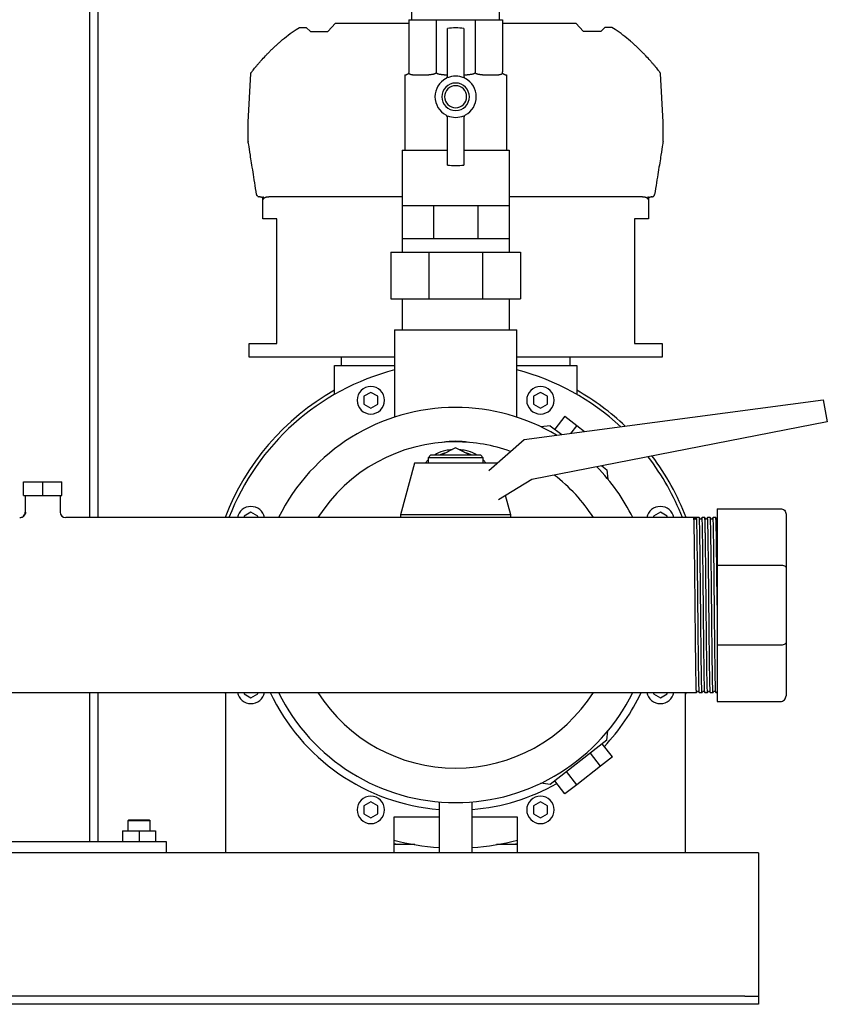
# Model space of a CAD drawing. Header units: millimetres. Extents: x 13 to 1875, y 9 to 959.
# Tile 4 of 6: x 1536 to 1830, y 9 to 367. Entities that reach past the tile are written whole.
import ezdxf

# ---------------------------------------------------------------- set-up
doc = ezdxf.new("R2010")
doc.units = ezdxf.units.MM

msp = doc.modelspace()

# ---------------------------------------------------------------- linework, layer by layer
at = {"color": 7, "linetype": 'Continuous', "lineweight": 25}
for p, q in [((1561.82, 398.56), (1561.82, 185.71)), ((1564.82, 398.56), (1564.82, 185.71)), ((1678.94, 366.56), (1678.94, 398.56)), ((1710.69, 366.56), (1710.69, 398.56)), ((1648.34, 362.25), (1651.14, 365.26)), ((1651.14, 365.26), (1677.82, 365.26)), ((1677.82, 366.56), (1687.78, 366.56)), ((1677.82, 366.56), (1677.82, 347.56)), ((1687.78, 366.56), (1701.86, 366.56)), ((1687.78, 366.56), (1687.78, 347.56)), ((1701.86, 366.56), (1701.86, 347.56)), ((1701.86, 366.56), (1711.82, 366.56)), ((1711.82, 366.56), (1711.82, 347.56)), ((1711.82, 365.26), (1738.49, 365.26)), ((1741.3, 362.25), (1738.49, 365.26)), ((1636.85, 363.03), (1638.09, 363.71)), ((1638.09, 363.71), (1640.58, 363.71)), ((1640.58, 363.71), (1642.06, 362.25)), ((1642.06, 362.25), (1648.34, 362.25)), ((1691.82, 345.43), (1691.82, 363.37)), ((1697.82, 363.37), (1697.82, 345.43)), ((1747.58, 362.25), (1741.3, 362.25)), ((1749.06, 363.71), (1747.58, 362.25)), ((1751.55, 363.71), (1749.06, 363.71)), ((1752.79, 363.03), (1751.55, 363.71)), ((1619.44, 329.38), (1620.37, 347.06)), ((1770.2, 329.38), (1769.27, 347.06)), ((1676.34, 346.56), (1676.34, 319.13)), ((1676.34, 346.56), (1676.82, 346.56)), ((1679.15, 346.56), (1685.03, 346.56)), ((1690.66, 346.56), (1691.82, 346.56)), ((1697.82, 346.56), (1698.98, 346.56)), ((1704.6, 346.56), (1710.49, 346.56)), ((1712.82, 346.56), (1713.29, 346.56)), ((1713.29, 346.56), (1713.29, 319.13)), ((1619.45, 322.47), (1619.44, 329.33)), ((1691.82, 313.74), (1691.82, 331.68)), ((1697.82, 331.68), (1697.82, 313.74)), ((1770.19, 322.47), (1770.2, 329.33)), ((1675.34, 319.13), (1675.34, 299.13)), ((1675.34, 319.13), (1691.82, 319.13)), ((1697.82, 319.13), (1714.29, 319.13)), ((1714.29, 319.13), (1714.29, 299.13)), ((1623.82, 302.26), (1623.51, 302.26)), ((1624.82, 294.26), (1624.82, 302.26)), ((1624.82, 302.26), (1624.99, 302.26)), ((1631.32, 302.26), (1626.95, 302.26)), ((1675.34, 302.26), (1631.32, 302.26)), ((1758.32, 302.26), (1714.29, 302.26)), ((1762.68, 302.26), (1758.32, 302.26)), ((1764.65, 302.26), (1764.82, 302.26)), ((1764.82, 302.26), (1764.82, 294.26)), ((1766.13, 302.26), (1765.82, 302.26)), ((1675.34, 299.13), (1675.34, 287.13)), ((1675.34, 299.13), (1681.05, 299.13)), ((1681.05, 299.13), (1686.75, 299.13)), ((1686.75, 299.13), (1686.75, 287.13)), ((1686.75, 299.13), (1694.82, 299.13)), ((1694.82, 299.13), (1702.89, 299.13)), ((1702.89, 299.13), (1702.89, 287.13)), ((1702.89, 299.13), (1708.59, 299.13)), ((1708.59, 299.13), (1714.29, 299.13)), ((1714.29, 299.13), (1714.29, 287.13)), ((1629.82, 294.26), (1624.82, 294.26)), ((1629.82, 248.96), (1629.82, 294.26)), ((1764.82, 294.26), (1759.82, 294.26)), ((1759.82, 294.26), (1759.82, 248.96)), ((1675.34, 287.13), (1675.34, 282.13)), ((1675.34, 287.13), (1681.05, 287.13)), ((1681.05, 287.13), (1686.75, 287.13)), ((1686.75, 287.13), (1694.82, 287.13)), ((1694.82, 287.13), (1702.89, 287.13)), ((1702.89, 287.13), (1708.59, 287.13)), ((1708.59, 287.13), (1714.29, 287.13)), ((1714.29, 287.13), (1714.29, 282.13)), ((1671.32, 282.13), (1671.32, 265.13)), ((1671.32, 282.13), (1685.09, 282.13)), ((1685.09, 282.13), (1685.09, 265.13)), ((1685.09, 282.13), (1704.55, 282.13)), ((1704.55, 282.13), (1704.55, 265.13)), ((1704.55, 282.13), (1718.32, 282.13)), ((1718.32, 282.13), (1718.32, 265.13)), ((1671.32, 265.13), (1685.09, 265.13)), ((1675.34, 265.13), (1675.34, 253.96)), ((1685.09, 265.13), (1704.55, 265.13)), ((1704.55, 265.13), (1718.32, 265.13)), ((1714.29, 265.13), (1714.29, 253.96)), ((1672.57, 253.96), (1672.57, 222.17)), ((1672.57, 253.96), (1694.82, 253.96)), ((1694.82, 253.96), (1717.07, 253.96)), ((1717.07, 222.17), (1717.07, 253.96)), ((1619.82, 243.96), (1619.82, 248.96)), ((1619.82, 248.96), (1629.82, 248.96)), ((1759.82, 248.96), (1769.82, 248.96)), ((1769.82, 248.96), (1769.82, 243.96)), ((1672.57, 243.96), (1619.82, 243.96)), ((1653.32, 240.96), (1653.32, 243.96)), ((1769.82, 243.96), (1717.07, 243.96)), ((1736.32, 243.96), (1736.32, 240.96)), ((1650.82, 230.45), (1650.82, 240.96)), ((1650.82, 240.96), (1653.82, 240.96)), ((1653.82, 240.96), (1672.57, 240.96)), ((1717.07, 240.96), (1735.82, 240.96)), ((1735.82, 240.96), (1738.82, 240.96)), ((1738.82, 240.96), (1738.82, 230.45)), ((1664.01, 231.21), (1661.51, 229.77)), ((1661.51, 229.77), (1661.51, 226.88)), ((1666.51, 229.77), (1664.01, 231.21)), ((1666.51, 226.88), (1666.51, 229.77)), ((1725.63, 231.21), (1723.13, 229.77)), ((1723.13, 229.77), (1723.13, 226.88)), ((1728.13, 229.77), (1725.63, 231.21)), ((1728.13, 226.88), (1728.13, 229.77)), ((1661.51, 226.88), (1664.01, 225.44)), ((1664.01, 225.44), (1666.51, 226.88)), ((1719.65, 214.05), (1828.26, 228.46)), ((1723.13, 226.88), (1725.63, 225.44)), ((1725.63, 225.44), (1728.13, 226.88)), ((1828.26, 228.46), (1829.82, 220.46)), ((1734.5, 222.57), (1730.81, 217.84)), ((1734.5, 222.57), (1738.83, 219.19)), ((1829.82, 220.46), (1722.46, 199.59)), ((1729.21, 219.09), (1725.8, 218.67)), ((1729.21, 219.09), (1733.34, 215.86)), ((1738.83, 219.19), (1736.56, 216.29)), ((1738.83, 219.19), (1741.67, 216.97)), ((1694.82, 211.05), (1689.83, 208.46)), ((1699.81, 208.46), (1694.82, 211.05)), ((1706.93, 202.81), (1719.65, 214.05)), ((1685.82, 208.46), (1684.82, 207.46)), ((1684.82, 207.46), (1684.82, 205.46)), ((1694.82, 207.46), (1684.82, 207.46)), ((1685.82, 208.46), (1694.82, 208.46)), ((1694.82, 208.46), (1703.82, 208.46)), ((1704.82, 207.46), (1694.82, 207.46)), ((1704.82, 207.46), (1703.82, 208.46)), ((1704.82, 205.46), (1704.82, 207.46)), ((1679.82, 205.46), (1674.82, 186.71)), ((1694.82, 205.46), (1679.82, 205.46)), ((1684.82, 206.72), (1683.73, 205.46)), ((1709.82, 205.46), (1694.82, 205.46)), ((1705.9, 205.46), (1704.82, 206.72)), ((1709.82, 205.46), (1709.82, 205.46)), ((1747.86, 204.52), (1749.7, 203.08)), ((1748.32, 204.61), (1748.1, 204.33)), ((1749.7, 203.08), (1750.12, 199.67)), ((1537.82, 193.71), (1537.82, 198.71)), ((1537.82, 198.71), (1544.82, 198.71)), ((1544.82, 193.71), (1544.82, 198.71)), ((1544.82, 198.71), (1551.82, 198.71)), ((1551.82, 193.71), (1551.82, 198.71)), ((1722.46, 199.59), (1710.42, 192.22)), ((1537.82, 193.71), (1544.82, 193.71)), ((1538.47, 193.71), (1538.47, 187.71)), ((1544.82, 193.71), (1551.82, 193.71)), ((1551.17, 193.71), (1551.17, 187.71)), ((1714.82, 186.71), (1712.94, 193.76)), ((1538.47, 187.71), (1538.59, 187.67)), ((1620.45, 187.65), (1617.95, 186.2)), ((1617.95, 186.2), (1617.95, 185.71)), ((1622.95, 186.2), (1620.45, 187.65)), ((1622.95, 185.71), (1622.95, 186.2)), ((1674.82, 186.71), (1674.82, 185.71)), ((1694.82, 186.71), (1674.82, 186.71)), ((1714.82, 186.71), (1694.82, 186.71)), ((1714.82, 185.71), (1714.82, 186.71)), ((1769.19, 187.65), (1766.69, 186.2)), ((1766.69, 186.2), (1766.69, 185.71)), ((1771.69, 186.2), (1769.19, 187.65)), ((1771.69, 185.71), (1771.69, 186.2)), ((1789.82, 188.96), (1812.82, 188.96)), ((1789.82, 188.96), (1789.82, 168.45)), ((1814.82, 186.96), (1814.82, 167.62)), ((1781.32, 185.71), (1553.17, 185.71)), ((1782.32, 185.71), (1781.32, 185.71)), ((1781.66, 185.26), (1781.66, 185.26)), ((1781.98, 185.26), (1782.32, 185.71)), ((1783.32, 185.71), (1782.32, 185.71)), ((1785.32, 185.71), (1784.32, 185.7)), ((1787.32, 185.71), (1786.32, 185.7)), ((1789.32, 185.71), (1788.32, 185.7)), ((1789.82, 168.45), (1812.82, 168.45)), ((1789.82, 168.45), (1789.82, 139.46)), ((1814.82, 167.62), (1814.82, 140.29)), ((1814.82, 140.29), (1814.82, 120.96)), ((1789.82, 139.46), (1812.82, 139.46)), ((1789.82, 139.46), (1789.82, 118.96)), ((1307.32, 122.21), (1782.32, 122.21)), ((1561.82, 122.21), (1561.82, 67.96)), ((1564.82, 122.21), (1564.82, 67.96)), ((1611.32, 121.6), (1611.09, 122.21)), ((1611.32, 63.96), (1611.32, 122.21)), ((1617.95, 122.21), (1617.95, 121.71)), ((1617.95, 121.71), (1620.45, 120.26)), ((1620.45, 120.26), (1622.95, 121.71)), ((1622.95, 121.71), (1622.95, 122.21)), ((1766.69, 122.21), (1766.69, 121.71)), ((1766.69, 121.71), (1769.19, 120.26)), ((1769.19, 120.26), (1771.69, 121.71)), ((1771.69, 121.71), (1771.69, 122.21)), ((1778.55, 122.21), (1778.32, 121.6)), ((1778.32, 63.96), (1778.32, 122.21)), ((1783.32, 122.21), (1784.32, 122.21)), ((1785.32, 122.21), (1786.32, 122.21)), ((1787.32, 122.21), (1788.32, 122.21)), ((1789.32, 122.21), (1789.82, 122.21)), ((1789.82, 118.96), (1812.82, 118.96)), ((1749.7, 104.83), (1750.12, 108.24)), ((1749.7, 104.83), (1729.21, 88.82)), ((1747.47, 95.47), (1743.78, 100.2)), ((1751.79, 98.85), (1748.1, 103.58)), ((1751.79, 98.85), (1747.47, 95.47)), ((1738.83, 88.72), (1735.13, 93.45)), ((1747.47, 95.47), (1738.83, 88.72)), ((1734.5, 85.34), (1730.81, 90.07)), ((1729.21, 88.82), (1725.8, 89.24)), ((1738.83, 88.72), (1734.5, 85.34)), ((1664.01, 82.47), (1661.51, 81.03)), ((1666.51, 81.03), (1664.01, 82.47)), ((1688.82, 82.46), (1688.82, 63.96)), ((1700.82, 63.96), (1700.82, 82.46)), ((1725.63, 82.47), (1723.13, 81.03)), ((1728.13, 81.03), (1725.63, 82.47)), ((1661.51, 81.03), (1661.51, 78.14)), ((1666.51, 78.14), (1666.51, 81.03)), ((1723.13, 81.03), (1723.13, 78.14)), ((1728.13, 78.14), (1728.13, 81.03)), ((1576.12, 75.96), (1575.82, 75.66)), ((1575.82, 71.96), (1575.82, 75.66)), ((1575.82, 75.66), (1583.82, 75.66)), ((1576.12, 75.96), (1583.52, 75.96)), ((1583.52, 75.96), (1583.82, 75.66)), ((1583.82, 71.96), (1583.82, 75.66)), ((1661.51, 78.14), (1664.01, 76.7)), ((1664.01, 76.7), (1666.51, 78.14)), ((1672.32, 76.96), (1672.32, 63.96)), ((1688.82, 76.96), (1672.32, 76.96)), ((1717.32, 76.96), (1700.82, 76.96)), ((1717.32, 63.96), (1717.32, 76.96)), ((1723.13, 78.14), (1725.63, 76.7)), ((1725.63, 76.7), (1728.13, 78.14)), ((1573.82, 71.96), (1573.82, 67.96)), ((1573.82, 71.96), (1579.82, 71.96)), ((1579.82, 71.96), (1579.82, 67.96)), ((1579.82, 71.96), (1585.82, 71.96)), ((1585.82, 71.96), (1585.82, 67.96)), ((1589.82, 67.96), (1499.82, 67.96)), ((1589.82, 63.96), (1589.82, 67.96)), ((1680.02, 66.96), (1672.32, 66.96)), ((1717.32, 66.96), (1709.62, 66.96)), ((1611.32, 63.96), (1478.32, 63.96)), ((1672.32, 63.96), (1611.32, 63.96)), ((1688.82, 63.96), (1672.32, 63.96)), ((1694.82, 63.96), (1688.82, 63.96)), ((1700.82, 63.96), (1694.82, 63.96)), ((1717.32, 63.96), (1700.82, 63.96)), ((1778.32, 63.96), (1717.32, 63.96)), ((1804.82, 63.96), (1778.32, 63.96)), ((1804.82, 63.96), (1804.82, 58.96)), ((1804.82, 58.96), (1804.82, 13.96)), ((1799.82, 11.96), (1289.82, 11.96)), ((1799.82, 11.96), (1804.82, 11.96)), ((1804.82, 13.96), (1804.82, 11.96)), ((1804.82, 11.96), (1804.82, 8.96)), ((1799.82, 8.96), (1289.82, 8.96)), ((1804.82, 8.96), (1799.82, 8.96))]:
    msp.add_line(p, q, dxfattribs=at)
at = {"color": 7, "linetype": 'Continuous', "lineweight": 25, "flags": 128}
for points in [[(1624.99, 301.26), (1624.99, 301.82), (1624.99, 302.26)], [(1764.65, 302.26), (1764.65, 301.7), (1764.64, 301.26)], [(1688.91, 208.46), (1690.54, 209.11), (1691.73, 209.44)], [(1697.91, 209.44), (1699.09, 209.11), (1700.73, 208.46)], [(1781.66, 185.26), (1781.49, 185.48), (1781.32, 185.7)], [(1783.66, 185.26), (1783.49, 185.48), (1783.32, 185.7)], [(1784.32, 185.7), (1784.15, 185.48), (1783.97, 185.26)], [(1785.66, 185.26), (1785.49, 185.48), (1785.32, 185.7)], [(1786.32, 185.7), (1786.15, 185.48), (1785.97, 185.26)], [(1787.66, 185.26), (1787.49, 185.48), (1787.32, 185.7)], [(1788.32, 185.7), (1788.15, 185.48), (1787.97, 185.26)], [(1789.66, 185.26), (1789.49, 185.48), (1789.32, 185.71)], [(1782.32, 122.21), (1782.49, 122.43), (1782.66, 122.65)], [(1782.97, 122.65), (1783.15, 122.43), (1783.32, 122.21)], [(1784.32, 122.21), (1784.49, 122.43), (1784.66, 122.65)], [(1784.97, 122.65), (1785.15, 122.43), (1785.32, 122.21)], [(1786.32, 122.21), (1786.49, 122.43), (1786.66, 122.65)], [(1786.97, 122.65), (1787.15, 122.43), (1787.32, 122.21)], [(1788.32, 122.21), (1788.49, 122.43), (1788.66, 122.65)], [(1788.97, 122.65), (1789.15, 122.43), (1789.32, 122.21)], [(1673.6, 66.96), (1672.55, 67.22), (1672.32, 67.28)], [(1717.32, 67.28), (1717.09, 67.22), (1716.04, 66.96)]]:
    msp.add_lwpolyline(points, dxfattribs=at)
at = {"color": 7, "linetype": 'Continuous', "lineweight": 25}
for centre, radius, start, end in [((1694.82, 338.56), 25, 83.1079, 96.8921), ((1694.82, 338.56), 7.5, 118.0725, 241.9275), ((1694.82, 338.56), 5, 90, 270), ((1690.82, 346.06), 1, 298.0725, 360), ((1694.82, 338.56), 7.5, 66.4218, 113.5782), ((1694.82, 338.56), 5, 270, 90), ((1698.82, 346.06), 1, 180, 241.9275), ((1694.82, 338.56), 7.5, 298.0725, 61.9275), ((1694.82, 338.56), 4, 90, 270), ((1694.82, 338.56), 4, 270, 90), ((1620.44, 329.33), 1, 177, 180.1), ((1690.82, 331.06), 1, 0, 61.9275), ((1694.82, 338.56), 7.5, 246.4218, 270), ((1694.82, 338.56), 7.5, 270, 293.5782), ((1698.82, 331.06), 1, 118.0725, 180), ((1769.2, 329.33), 1, 359.9, 3), ((1620.45, 322.47), 1, 180.1, 189.0541), ((1769.19, 322.47), 1, 350.9459, 359.9), ((1694.82, 338.56), 25, 263.1079, 270), ((1694.82, 338.56), 25, 270, 276.8921), ((1694.82, 153.96), 88.25, 104.6033, 158.9137), ((1694.82, 153.96), 88.25, 47.1986, 75.3967), ((1664.01, 228.33), 5, 90, 270), ((1664.01, 228.33), 5, 270, 90), ((1725.63, 228.33), 5, 90, 270), ((1725.63, 228.33), 5, 270, 90), ((1694.82, 153.96), 89.55, 119.4291, 159.2341), ((1694.82, 153.96), 89.55, 46.5129, 60.5709), ((1694.82, 153.96), 71.75, 90, 153.7359), ((1694.82, 153.96), 71.75, 59.2491, 90), ((1694.82, 153.96), 59.25, 90, 147.5974), ((1694.82, 153.96), 59.25, 70.3106, 90), ((1694.82, 153.96), 88.25, 21.0863, 37.6031), ((1694.82, 153.96), 89.55, 20.7659, 37.1873), ((1694.82, 153.96), 71.75, 26.2641, 44.421), ((1694.82, 153.96), 59.25, 32.4026, 52.835), ((1620.45, 184.76), 5, 90, 169.1174), ((1620.45, 184.76), 5, 10.8826, 90), ((1769.19, 184.76), 5, 90, 169.1174), ((1769.19, 184.76), 5, 10.8826, 90), ((1536.47, 187.71), 2, 269.938, 359.9998), ((1553.17, 187.71), 2, 180, 269.9998), ((1781.82, 185.38), 0.2, 217.5, 322.5), ((1620.45, 123.15), 5, 190.8826, 270), ((1620.45, 123.15), 5, 270, 349.1174), ((1694.82, 153.96), 74.5, 205.225, 265.3806), ((1694.82, 153.96), 71.75, 206.2641, 270), ((1694.82, 153.96), 59.25, 212.4026, 270), ((1694.82, 153.96), 59.25, 270, 327.5974), ((1694.82, 153.96), 71.75, 270, 333.7359), ((1694.82, 153.96), 74.5, 316.4672, 334.775), ((1769.19, 123.15), 5, 190.8826, 270), ((1769.19, 123.15), 5, 270, 349.1174), ((1694.82, 153.96), 74.5, 274.6194, 299.5328), ((1664.01, 79.58), 5, 90, 270), ((1664.01, 79.58), 5, 270, 90), ((1725.63, 79.58), 5, 90, 270), ((1725.63, 79.58), 5, 270, 90), ((1694.82, 153.96), 88.25, 255.2289, 266.1015), ((1694.82, 153.96), 88.25, 273.8985, 284.7711)]:
    msp.add_arc(centre, radius, start, end, dxfattribs=at)
for points in [[(1631.32, 358.74), (1633.09, 360.25), (1634.94, 361.69), (1636.85, 363.03)], [(1758.32, 358.74), (1756.55, 360.25), (1754.7, 361.69), (1752.79, 363.03)], [(1677.82, 347.56), (1677.82, 347.43), (1677.8, 347.31), (1677.75, 347.19)], [(1687.78, 347.56), (1687.78, 347.43), (1687.77, 347.31), (1687.75, 347.19)], [(1701.86, 347.56), (1701.86, 347.43), (1701.87, 347.31), (1701.89, 347.19)], [(1711.89, 347.19), (1711.84, 347.31), (1711.82, 347.43), (1711.82, 347.56)]]:
    msp.add_open_spline(points, degree=3, dxfattribs=at)
for points, knots in [([(1620.37, 347.06), (1620.37, 347.06), (1620.37, 347.06), (1620.38, 347.08), (1620.39, 347.1), (1620.42, 347.13), (1620.44, 347.17), (1620.48, 347.21), (1620.52, 347.27), (1620.57, 347.33), (1620.62, 347.4), (1620.76, 347.58), (1621.04, 347.94), (1621.51, 348.55), (1622.08, 349.26), (1622.71, 350.02), (1623.41, 350.85), (1624.39, 351.97), (1625.46, 353.15), (1626.61, 354.33), (1627.5, 355.23), (1628.42, 356.12), (1629.21, 356.86), (1629.85, 357.45), (1630.34, 357.89), (1630.83, 358.32), (1631.16, 358.6), (1631.32, 358.74)], [0, 0, 0, 0, 0.012261, 0.024518, 0.036791, 0.049102, 0.061472, 0.07392, 0.086468, 0.099135, 0.111941, 0.124903, 0.185589, 0.250113, 0.310907, 0.375035, 0.436451, 0.500087, 0.624469, 0.687021, 0.74985, 0.812642, 0.875038, 0.906629, 0.937962, 0.969073, 1, 1, 1, 1]), ([(1769.27, 347.06), (1769.27, 347.06), (1769.27, 347.06), (1769.26, 347.08), (1769.25, 347.1), (1769.22, 347.13), (1769.19, 347.17), (1769.16, 347.21), (1769.12, 347.27), (1769.07, 347.33), (1769.01, 347.4), (1768.88, 347.58), (1768.61, 347.94), (1768.13, 348.54), (1767.56, 349.25), (1766.94, 350.01), (1766.24, 350.83), (1765.26, 351.96), (1764.17, 353.15), (1763.03, 354.33), (1762.12, 355.26), (1761.19, 356.15), (1760.39, 356.89), (1759.77, 357.47), (1759.27, 357.91), (1758.79, 358.33), (1758.47, 358.6), (1758.32, 358.74)], [0, 0, 0, 0, 0.0121174, 0.0242842, 0.0365135, 0.0488177, 0.0612095, 0.0737011, 0.0863043, 0.0990307, 0.1118915, 0.1248977, 0.1847633, 0.2501066, 0.3093891, 0.3750284, 0.4338551, 0.5000814, 0.6244646, 0.6870898, 0.7498469, 0.8176396, 0.8750363, 0.9081879, 0.9400617, 0.9706636, 1, 1, 1, 1]), ([(1677.75, 347.19), (1677.74, 347.17), (1677.72, 347.13), (1677.69, 347.07), (1677.66, 347.01), (1677.62, 346.96), (1677.58, 346.91), (1677.54, 346.86), (1677.47, 346.79), (1677.37, 346.71), (1677.24, 346.64), (1677.1, 346.59), (1676.95, 346.56), (1676.87, 346.56), (1676.82, 346.56)], [0, 0, 0, 0, 0.029348, 0.06056, 0.093854, 0.12941, 0.167375, 0.207871, 0.250997, 0.368052, 0.499984, 0.647603, 0.814155, 1, 1, 1, 1]), ([(1679.15, 346.56), (1679.09, 346.56), (1678.97, 346.56), (1678.8, 346.57), (1678.65, 346.58), (1678.48, 346.62), (1678.29, 346.67), (1678.12, 346.75), (1678, 346.84), (1677.92, 346.91), (1677.85, 347), (1677.8, 347.09), (1677.77, 347.16), (1677.75, 347.19)], [0, 0, 0, 0, 0.111268, 0.214816, 0.310698, 0.398987, 0.559578, 0.699041, 0.7721, 0.838226, 0.897838, 0.951503, 1, 1, 1, 1]), ([(1687.75, 347.19), (1687.73, 347.17), (1687.68, 347.13), (1687.61, 347.07), (1687.53, 347.01), (1687.44, 346.96), (1687.33, 346.91), (1687.23, 346.86), (1687.04, 346.79), (1686.77, 346.71), (1686.4, 346.64), (1685.98, 346.59), (1685.52, 346.56), (1685.2, 346.56), (1685.03, 346.56)], [0, 0, 0, 0, 0.0293482, 0.0605602, 0.0938541, 0.1294097, 0.1673748, 0.2078705, 0.250997, 0.3680524, 0.4999843, 0.6476034, 0.8141549, 1, 1, 1, 1]), ([(1690.66, 346.56), (1690.54, 346.56), (1690.32, 346.56), (1690, 346.57), (1689.71, 346.58), (1689.36, 346.62), (1688.97, 346.67), (1688.61, 346.75), (1688.34, 346.84), (1688.16, 346.91), (1688, 347), (1687.86, 347.09), (1687.78, 347.16), (1687.75, 347.19)], [0, 0, 0, 0, 0.111268, 0.214816, 0.310698, 0.398987, 0.559578, 0.699041, 0.7721, 0.838226, 0.897838, 0.951503, 1, 1, 1, 1]), ([(1701.89, 347.19), (1701.87, 347.17), (1701.82, 347.13), (1701.75, 347.07), (1701.67, 347.01), (1701.57, 346.96), (1701.47, 346.91), (1701.36, 346.86), (1701.17, 346.79), (1700.89, 346.71), (1700.5, 346.64), (1700.05, 346.59), (1699.54, 346.56), (1699.17, 346.56), (1698.98, 346.56)], [0, 0, 0, 0, 0.029348, 0.06056, 0.093854, 0.12941, 0.167375, 0.207871, 0.250997, 0.368052, 0.499984, 0.647603, 0.814155, 1, 1, 1, 1]), ([(1704.6, 346.56), (1704.5, 346.56), (1704.31, 346.56), (1704.03, 346.57), (1703.76, 346.58), (1703.44, 346.62), (1703.08, 346.67), (1702.73, 346.75), (1702.47, 346.84), (1702.29, 346.91), (1702.14, 347), (1702, 347.09), (1701.93, 347.16), (1701.89, 347.19)], [0, 0, 0, 0, 0.111268, 0.214816, 0.310698, 0.398987, 0.559578, 0.699041, 0.7721, 0.838226, 0.897838, 0.951503, 1, 1, 1, 1]), ([(1711.89, 347.19), (1711.88, 347.17), (1711.86, 347.13), (1711.83, 347.07), (1711.79, 347.01), (1711.75, 346.96), (1711.71, 346.91), (1711.66, 346.86), (1711.58, 346.79), (1711.45, 346.71), (1711.27, 346.64), (1711.05, 346.59), (1710.79, 346.56), (1710.59, 346.56), (1710.49, 346.56)], [0, 0, 0, 0, 0.029348, 0.06056, 0.093854, 0.12941, 0.167375, 0.207871, 0.250997, 0.368052, 0.499984, 0.647603, 0.814155, 1, 1, 1, 1]), ([(1712.82, 346.56), (1712.79, 346.56), (1712.74, 346.56), (1712.66, 346.57), (1712.57, 346.58), (1712.47, 346.62), (1712.35, 346.67), (1712.22, 346.75), (1712.12, 346.84), (1712.05, 346.91), (1711.99, 347), (1711.93, 347.09), (1711.9, 347.16), (1711.89, 347.19)], [0, 0, 0, 0, 0.1112681, 0.2148157, 0.3106985, 0.3989867, 0.5595776, 0.6990412, 0.7720998, 0.8382265, 0.8978379, 0.951503, 1, 1, 1, 1]), ([(1622.52, 303.1), (1622.05, 306.06), (1621.62, 308.8), (1620.85, 313.6), (1620.52, 315.66), (1619.99, 318.99), (1619.79, 320.25), (1619.53, 321.91), (1619.46, 322.31), (1619.46, 322.31)], [0, 0, 0, 0, 0.25, 0.25, 0.5, 0.5, 0.75, 0.75, 1, 1, 1, 1]), ([(1770.18, 322.31), (1770.18, 322.31), (1770.11, 321.91), (1769.85, 320.25), (1769.65, 318.99), (1769.12, 315.66), (1768.79, 313.6), (1768.02, 308.8), (1767.59, 306.06), (1767.11, 303.1)], [0, 0, 0, 0, 0.25, 0.25, 0.5, 0.5, 0.75, 0.75, 1, 1, 1, 1]), ([(1622.93, 302.44), (1622.91, 302.46), (1622.87, 302.49), (1622.81, 302.54), (1622.75, 302.6), (1622.7, 302.67), (1622.64, 302.76), (1622.57, 302.9), (1622.54, 303.03), (1622.52, 303.1)], [0, 0, 0, 0, 0.086633, 0.179872, 0.279809, 0.386523, 0.500074, 0.70807, 1, 1, 1, 1]), ([(1622.93, 302.44), (1622.95, 302.43), (1623, 302.4), (1623.07, 302.36), (1623.14, 302.33), (1623.23, 302.29), (1623.36, 302.26), (1623.46, 302.26), (1623.51, 302.26)], [0, 0, 0, 0, 0.1228776, 0.246689, 0.3718837, 0.4988963, 0.7500054, 1, 1, 1, 1]), ([(1623.82, 302.26), (1623.85, 302.25), (1623.91, 302.25), (1623.99, 302.24), (1624.08, 302.22), (1624.19, 302.19), (1624.33, 302.12), (1624.49, 302.01), (1624.62, 301.86), (1624.71, 301.71), (1624.77, 301.58), (1624.8, 301.48), (1624.82, 301.37), (1624.82, 301.29), (1624.82, 301.26)], [0, 0, 0, 0, 0.063651, 0.126213, 0.187991, 0.249302, 0.376588, 0.499132, 0.626656, 0.749435, 0.812116, 0.874391, 0.937388, 1, 1, 1, 1]), ([(1624.99, 301.26), (1624.99, 301.28), (1625, 301.32), (1625.01, 301.38), (1625.02, 301.45), (1625.04, 301.51), (1625.08, 301.6), (1625.16, 301.7), (1625.29, 301.84), (1625.5, 301.98), (1625.79, 302.11), (1626.13, 302.19), (1626.52, 302.25), (1626.8, 302.25), (1626.95, 302.26)], [0, 0, 0, 0, 0.024509, 0.0490334, 0.0739115, 0.0994677, 0.1260015, 0.1859839, 0.2515267, 0.3680491, 0.5016449, 0.6497829, 0.8153851, 1, 1, 1, 1]), ([(1762.68, 302.26), (1762.76, 302.25), (1762.91, 302.25), (1763.13, 302.24), (1763.33, 302.22), (1763.52, 302.19), (1763.7, 302.15), (1763.91, 302.08), (1764.14, 301.98), (1764.35, 301.84), (1764.48, 301.7), (1764.56, 301.58), (1764.61, 301.47), (1764.64, 301.36), (1764.64, 301.29), (1764.64, 301.26)], [0, 0, 0, 0, 0.09473, 0.184561, 0.269643, 0.350152, 0.426298, 0.498326, 0.631992, 0.748617, 0.814174, 0.874219, 0.917797, 0.959226, 1, 1, 1, 1]), ([(1764.82, 301.26), (1764.82, 301.29), (1764.82, 301.34), (1764.83, 301.43), (1764.85, 301.52), (1764.88, 301.6), (1764.93, 301.72), (1765.01, 301.86), (1765.15, 302.01), (1765.31, 302.12), (1765.47, 302.2), (1765.65, 302.25), (1765.76, 302.25), (1765.82, 302.26)], [0, 0, 0, 0, 0.049939, 0.099382, 0.148872, 0.198948, 0.250132, 0.372681, 0.500013, 0.622659, 0.750115, 0.873467, 1, 1, 1, 1]), ([(1766.13, 302.26), (1766.16, 302.26), (1766.23, 302.26), (1766.33, 302.27), (1766.45, 302.3), (1766.57, 302.35), (1766.66, 302.41), (1766.71, 302.44)], [0, 0, 0, 0, 0.165958, 0.331959, 0.498952, 0.752233, 1, 1, 1, 1]), ([(1766.71, 302.44), (1766.73, 302.46), (1766.77, 302.49), (1766.83, 302.54), (1766.88, 302.6), (1766.94, 302.67), (1766.99, 302.74), (1767.03, 302.83), (1767.07, 302.92), (1767.1, 303.02), (1767.11, 303.08), (1767.11, 303.1)], [0, 0, 0, 0, 0.083697, 0.175739, 0.276081, 0.384605, 0.501121, 0.611645, 0.750604, 0.914626, 1, 1, 1, 1]), ([(1699.62, 213.01), (1698.03, 213.29), (1696.43, 213.43), (1693.21, 213.43), (1691.6, 213.29), (1690.02, 213.01)], [0, 0, 0, 0, 0.5, 0.5, 1, 1, 1, 1]), ([(1693.51, 210.37), (1692.74, 210.3), (1690.76, 210.13), (1688.59, 209.4), (1687.45, 208.59), (1687.27, 208.46)], [0, 0, 0, 0, 0.347676, 0.893824, 1, 1, 1, 1]), ([(1702.37, 208.46), (1702.19, 208.59), (1701.05, 209.4), (1698.88, 210.13), (1696.9, 210.3), (1696.13, 210.37)], [0, 0, 0, 0, 0.106451, 0.652429, 1, 1, 1, 1]), ([(1538.59, 187.67), (1538.56, 187.42), (1538.52, 187.03), (1538.27, 186.57), (1538.02, 186.25), (1537.71, 185.99), (1537.25, 185.74), (1536.87, 185.7), (1536.63, 185.67)], [0, 0, 0, 0, 0.239585, 0.368443, 0.5, 0.631557, 0.760415, 1, 1, 1, 1]), ([(1812.82, 188.96), (1813.06, 188.96), (1813.31, 188.91), (1813.8, 188.72), (1814.04, 188.57), (1814.43, 188.17), (1814.58, 187.94), (1814.78, 187.45), (1814.82, 187.19), (1814.82, 186.96)], [0, 0, 0, 0, 0.25, 0.25, 0.5, 0.5, 0.75, 0.75, 1, 1, 1, 1]), ([(1781.82, 153.96), (1781.8, 155.83), (1781.76, 159.55), (1781.71, 164.95), (1781.65, 170.02), (1781.59, 174.61), (1781.54, 178.52), (1781.48, 181.67), (1781.43, 183.96), (1781.37, 185.4), (1781.34, 185.58), (1781.32, 185.7)], [0, 0, 0, 0, 0.1135513, 0.2254962, 0.3382571, 0.4520259, 0.5650371, 0.6748379, 0.7861967, 0.8978608, 1, 1, 1, 1]), ([(1782.82, 153.96), (1782.8, 156.05), (1782.78, 158.15), (1782.75, 161.2), (1782.74, 162.2), (1782.72, 163.67), (1782.72, 164.16), (1782.71, 165.12), (1782.7, 165.6), (1782.68, 167.99), (1782.66, 169.84), (1782.61, 173.33), (1782.59, 174.96), (1782.56, 177.16), (1782.55, 177.86), (1782.53, 179.17), (1782.52, 179.77), (1782.49, 181.49), (1782.47, 182.48), (1782.43, 184.08), (1782.4, 184.7), (1782.36, 185.51), (1782.34, 185.71), (1782.32, 185.71)], [0, 0, 0, 0, 0.125, 0.125, 0.1875, 0.1875, 0.21875, 0.21875, 0.25, 0.25, 0.375, 0.375, 0.5, 0.5, 0.5625, 0.5625, 0.625, 0.625, 0.75, 0.75, 0.875, 0.875, 1, 1, 1, 1]), ([(1783.82, 153.96), (1783.8, 156.05), (1783.78, 158.15), (1783.74, 161.2), (1783.73, 162.2), (1783.72, 163.67), (1783.71, 164.16), (1783.7, 165.12), (1783.7, 165.6), (1783.67, 167.99), (1783.65, 169.84), (1783.61, 173.33), (1783.59, 174.96), (1783.56, 177.16), (1783.55, 177.86), (1783.53, 179.17), (1783.52, 179.77), (1783.49, 181.49), (1783.46, 182.48), (1783.42, 184.08), (1783.4, 184.7), (1783.36, 185.51), (1783.34, 185.71), (1783.32, 185.71)], [0, 0, 0, 0, 0.125, 0.125, 0.1875, 0.1875, 0.21875, 0.21875, 0.25, 0.25, 0.375, 0.375, 0.5, 0.5, 0.5625, 0.5625, 0.625, 0.625, 0.75, 0.75, 0.875, 0.875, 1, 1, 1, 1]), ([(1783.97, 185.26), (1783.92, 185.22), (1783.82, 185.14), (1783.72, 185.22), (1783.66, 185.26)], [0, 0, 0, 0, 0.500001, 1, 1, 1, 1]), ([(1784.82, 153.96), (1784.8, 156.04), (1784.76, 160.19), (1784.7, 166.18), (1784.63, 171.71), (1784.57, 176.55), (1784.51, 180.52), (1784.45, 183.5), (1784.38, 185.21), (1784.34, 185.91), (1784.32, 185.68), (1784.32, 185.7)], [0, 0, 0, 0, 0.124618, 0.247458, 0.371786, 0.496598, 0.619648, 0.743592, 0.868501, 0.991969, 1, 1, 1, 1]), ([(1785.82, 153.96), (1785.8, 156.05), (1785.78, 158.15), (1785.74, 161.2), (1785.73, 162.2), (1785.72, 163.67), (1785.71, 164.16), (1785.7, 165.12), (1785.7, 165.6), (1785.67, 167.99), (1785.65, 169.84), (1785.61, 173.33), (1785.59, 174.96), (1785.56, 177.16), (1785.55, 177.86), (1785.53, 179.17), (1785.52, 179.77), (1785.49, 181.49), (1785.46, 182.48), (1785.42, 184.08), (1785.4, 184.7), (1785.36, 185.51), (1785.34, 185.71), (1785.32, 185.71)], [0, 0, 0, 0, 0.125, 0.125, 0.1875, 0.1875, 0.21875, 0.21875, 0.25, 0.25, 0.375, 0.375, 0.5, 0.5, 0.5625, 0.5625, 0.625, 0.625, 0.75, 0.75, 0.875, 0.875, 1, 1, 1, 1]), ([(1785.97, 185.26), (1785.92, 185.22), (1785.82, 185.14), (1785.72, 185.22), (1785.66, 185.26)], [0, 0, 0, 0, 0.5, 1, 1, 1, 1]), ([(1786.82, 153.96), (1786.8, 156.04), (1786.76, 160.19), (1786.7, 166.18), (1786.63, 171.71), (1786.57, 176.55), (1786.51, 180.52), (1786.45, 183.5), (1786.38, 185.21), (1786.34, 185.91), (1786.32, 185.68), (1786.32, 185.7)], [0, 0, 0, 0, 0.12462, 0.247462, 0.371792, 0.496607, 0.619658, 0.743604, 0.868516, 0.991985, 1, 1, 1, 1]), ([(1787.82, 153.96), (1787.8, 156.05), (1787.78, 158.15), (1787.74, 161.2), (1787.73, 162.2), (1787.72, 163.67), (1787.71, 164.16), (1787.7, 165.12), (1787.7, 165.6), (1787.67, 167.99), (1787.65, 169.84), (1787.61, 173.33), (1787.59, 174.96), (1787.56, 177.16), (1787.55, 177.86), (1787.53, 179.17), (1787.52, 179.77), (1787.49, 181.49), (1787.46, 182.48), (1787.42, 184.08), (1787.4, 184.7), (1787.36, 185.51), (1787.34, 185.71), (1787.32, 185.71)], [0, 0, 0, 0, 0.125, 0.125, 0.1875, 0.1875, 0.21875, 0.21875, 0.25, 0.25, 0.375, 0.375, 0.5, 0.5, 0.5625, 0.5625, 0.625, 0.625, 0.75, 0.75, 0.875, 0.875, 1, 1, 1, 1]), ([(1787.97, 185.26), (1787.92, 185.22), (1787.82, 185.14), (1787.72, 185.22), (1787.66, 185.26)], [0, 0, 0, 0, 0.5, 1, 1, 1, 1]), ([(1788.82, 153.96), (1788.8, 156.04), (1788.76, 160.19), (1788.7, 166.18), (1788.63, 171.71), (1788.57, 176.55), (1788.51, 180.52), (1788.45, 183.5), (1788.38, 185.21), (1788.34, 185.91), (1788.32, 185.68), (1788.32, 185.7)], [0, 0, 0, 0, 0.124605, 0.247431, 0.371746, 0.496545, 0.619581, 0.743512, 0.868408, 0.991862, 1, 1, 1, 1]), ([(1789.82, 153.96), (1789.8, 156.05), (1789.78, 158.15), (1789.74, 161.2), (1789.73, 162.2), (1789.72, 163.67), (1789.71, 164.16), (1789.7, 165.12), (1789.7, 165.6), (1789.67, 167.99), (1789.65, 169.84), (1789.61, 173.33), (1789.59, 174.96), (1789.56, 177.16), (1789.55, 177.86), (1789.53, 179.17), (1789.52, 179.77), (1789.49, 181.49), (1789.46, 182.48), (1789.42, 184.08), (1789.4, 184.7), (1789.36, 185.51), (1789.34, 185.71), (1789.32, 185.71)], [0, 0, 0, 0, 0.125, 0.125, 0.1875, 0.1875, 0.21875, 0.21875, 0.25, 0.25, 0.375, 0.375, 0.5, 0.5, 0.5625, 0.5625, 0.625, 0.625, 0.75, 0.75, 0.875, 0.875, 1, 1, 1, 1]), ([(1812.82, 168.45), (1813.06, 168.45), (1813.31, 168.44), (1813.8, 168.35), (1814.04, 168.29), (1814.43, 168.13), (1814.58, 168.03), (1814.78, 167.83), (1814.82, 167.72), (1814.82, 167.62)], [0, 0, 0, 0, 0.25, 0.25, 0.5, 0.5, 0.75, 0.75, 1, 1, 1, 1]), ([(1782.32, 122.21), (1782.32, 122.23), (1782.3, 122), (1782.26, 122.7), (1782.19, 124.41), (1782.13, 127.39), (1782.07, 131.36), (1782.01, 136.2), (1781.94, 141.73), (1781.88, 147.72), (1781.84, 151.87), (1781.82, 153.96)], [0, 0, 0, 0, 0.008019, 0.131488, 0.256399, 0.380345, 0.503396, 0.628209, 0.752539, 0.87538, 1, 1, 1, 1]), ([(1783.32, 122.21), (1783.3, 122.36), (1783.26, 122.59), (1783.2, 124.45), (1783.13, 127.38), (1783.07, 131.36), (1783.01, 136.2), (1782.94, 141.73), (1782.88, 147.72), (1782.84, 151.87), (1782.82, 153.96)], [0, 0, 0, 0, 0.117316, 0.244265, 0.370234, 0.495292, 0.622143, 0.748501, 0.873347, 1, 1, 1, 1]), ([(1784.32, 122.21), (1784.32, 122.23), (1784.3, 122), (1784.26, 122.7), (1784.19, 124.41), (1784.13, 127.39), (1784.07, 131.36), (1784.01, 136.2), (1783.94, 141.73), (1783.88, 147.72), (1783.84, 151.87), (1783.82, 153.96)], [0, 0, 0, 0, 0.008057, 0.131521, 0.256427, 0.380369, 0.503415, 0.628223, 0.752549, 0.875385, 1, 1, 1, 1]), ([(1785.32, 122.21), (1785.3, 122.36), (1785.26, 122.59), (1785.2, 124.45), (1785.13, 127.38), (1785.07, 131.36), (1785.01, 136.2), (1784.94, 141.73), (1784.88, 147.72), (1784.84, 151.87), (1784.82, 153.96)], [0, 0, 0, 0, 0.1173286, 0.2442758, 0.3702426, 0.4952993, 0.6221478, 0.7485049, 0.8733485, 1, 1, 1, 1]), ([(1786.32, 122.21), (1786.32, 122.23), (1786.3, 122), (1786.26, 122.7), (1786.19, 124.41), (1786.13, 127.39), (1786.07, 131.36), (1786.01, 136.2), (1785.94, 141.73), (1785.88, 147.72), (1785.84, 151.87), (1785.82, 153.96)], [0, 0, 0, 0, 0.0080558, 0.1315205, 0.2564266, 0.380368, 0.5034141, 0.628223, 0.7525486, 0.8753849, 1, 1, 1, 1]), ([(1787.32, 122.21), (1787.3, 122.36), (1787.26, 122.59), (1787.2, 124.45), (1787.13, 127.38), (1787.07, 131.36), (1787.01, 136.2), (1786.94, 141.73), (1786.88, 147.72), (1786.84, 151.87), (1786.82, 153.96)], [0, 0, 0, 0, 0.117251, 0.244209, 0.370187, 0.495255, 0.622114, 0.748483, 0.873337, 1, 1, 1, 1]), ([(1788.32, 122.21), (1788.32, 122.23), (1788.3, 122), (1788.26, 122.7), (1788.19, 124.41), (1788.13, 127.39), (1788.07, 131.36), (1788.01, 136.2), (1787.94, 141.73), (1787.88, 147.72), (1787.84, 151.87), (1787.82, 153.96)], [0, 0, 0, 0, 0.008054, 0.131519, 0.256426, 0.380367, 0.503413, 0.628223, 0.752548, 0.875385, 1, 1, 1, 1]), ([(1789.32, 122.21), (1789.3, 122.36), (1789.26, 122.6), (1789.19, 124.47), (1789.13, 127.41), (1789.07, 131.39), (1789.01, 136.23), (1788.94, 141.75), (1788.88, 147.73), (1788.84, 151.87), (1788.82, 153.96)], [0, 0, 0, 0, 0.1184841, 0.2452683, 0.3710539, 0.4959576, 0.6226448, 0.7488314, 0.8735124, 1, 1, 1, 1]), ([(1812.82, 139.46), (1813.06, 139.46), (1813.31, 139.48), (1813.8, 139.56), (1814.04, 139.62), (1814.43, 139.78), (1814.58, 139.88), (1814.78, 140.08), (1814.82, 140.19), (1814.82, 140.29)], [0, 0, 0, 0, 0.25, 0.25, 0.5, 0.5, 0.75, 0.75, 1, 1, 1, 1]), ([(1782.66, 122.65), (1782.72, 122.69), (1782.82, 122.77), (1782.92, 122.69), (1782.97, 122.65)], [0, 0, 0, 0, 0.5, 1, 1, 1, 1]), ([(1784.66, 122.65), (1784.72, 122.69), (1784.82, 122.77), (1784.92, 122.69), (1784.97, 122.65)], [0, 0, 0, 0, 0.500001, 1, 1, 1, 1]), ([(1786.66, 122.65), (1786.72, 122.69), (1786.82, 122.77), (1786.92, 122.69), (1786.97, 122.65)], [0, 0, 0, 0, 0.5, 1, 1, 1, 1]), ([(1788.66, 122.65), (1788.72, 122.69), (1788.82, 122.77), (1788.92, 122.69), (1788.97, 122.65)], [0, 0, 0, 0, 0.499999, 1, 1, 1, 1]), ([(1812.82, 118.96), (1813.06, 118.96), (1813.31, 119), (1813.8, 119.19), (1814.04, 119.35), (1814.43, 119.74), (1814.58, 119.97), (1814.78, 120.47), (1814.82, 120.72), (1814.82, 120.96)], [0, 0, 0, 0, 0.25, 0.25, 0.5, 0.5, 0.75, 0.75, 1, 1, 1, 1])]:
    msp.add_open_spline(points, degree=3, knots=knots, dxfattribs=at)

doc.saveas('drawing.dxf')
